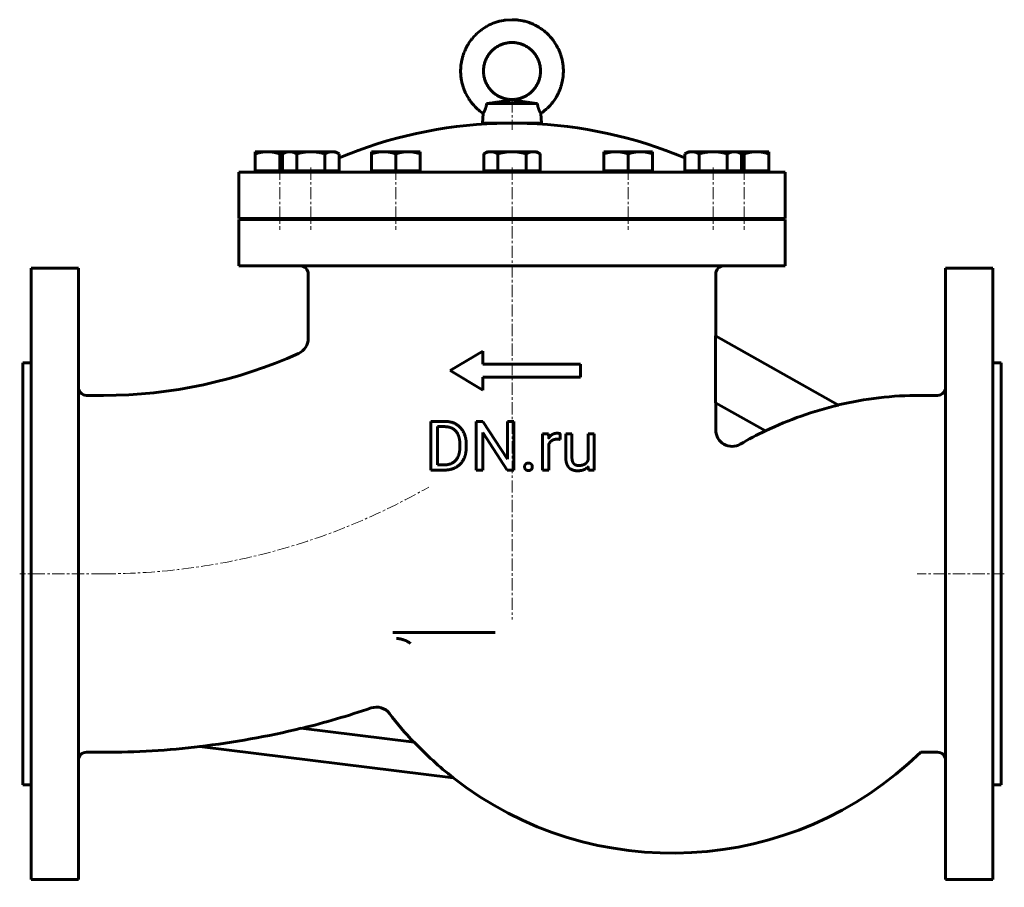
# Model space of a CAD drawing. Header units: millimetres. Extents: x -302 to 302, y -269 to 264.
import ezdxf

# ---------------------------------------------------------------- set-up
doc = ezdxf.new("R2010")
doc.units = ezdxf.units.MM
doc.linetypes.add('K5LT_AXLED', pattern=[12, 7.5, -1.5, 1.5, -1.5])
doc.linetypes.add('K5LT_BASIC', pattern=[0])
doc.layers.add('Системный слой (1)', color=7, linetype='Continuous', true_color=0x6c6c6c)

# ---------------------------------------------------------------- blocks, each defined once
blk = doc.blocks.new('U0')
at = {"layer": 'Системный слой (1)', "color": 143, "linetype": 'K5LT_BASIC', "lineweight": 60, "true_color": 0x33acca}
for start, end in [(90, 103.33997), (115.78315, 120.36259)]:
    blk.add_arc((250.5, -185.25), 218.5, start, end, dxfattribs=at)
blk = doc.blocks.new('U1')
at = {"layer": 'Системный слой (1)', "color": 143, "linetype": 'K5LT_BASIC', "lineweight": 60, "true_color": 0x33acca}
for start, end in [(217.43149, 223.48732), (231.98499, 314.2239)]:
    blk.add_arc((98.31, -29.17), 218.5, start, end, dxfattribs=at)
blk = doc.blocks.new('U2')
at = {"layer": 'Системный слой (1)', "color": 143, "linetype": 'K5LT_BASIC', "lineweight": 60, "true_color": 0x33acca}
for p, q in [((125, 107.75), (125, 69.72)), ((125, 28.68), (125, 11.91))]:
    blk.add_line(p, q, dxfattribs=at)
blk = doc.blocks.new('U3')
at = {"layer": 'Системный слой (1)', "color": 143, "linetype": 'K5LT_BASIC', "lineweight": 60, "true_color": 0x33acca}
for start, end in [(283.78271, 288.79335), (270, 276.68273)]:
    blk.add_arc((-250.5, 323.75), 509.5, start, end, dxfattribs=at)
blk = doc.blocks.new('U4')
at = {"layer": 'Системный слой (1)', "color": 143, "linetype": 'K5LT_BASIC', "lineweight": 60, "true_color": 0x33acca}
for p, q in [((-141.34, 181.77), (-142.5, 181.41)), ((-140.23, 182.07), (-141.34, 181.77)), ((-139.16, 182.32), (-140.23, 182.07))]:
    blk.add_line(p, q, dxfattribs=at)
blk = doc.blocks.new('U5')
at = {"layer": 'Системный слой (1)', "color": 143, "linetype": 'K5LT_BASIC', "lineweight": 60, "true_color": 0x33acca}
for start, end in [(91.92026, 112.65562), (67.34438, 88.07974)]:
    blk.add_arc((0, -75.17), 275.42, start, end, dxfattribs=at)
blk = doc.blocks.new('U6')
at = {"layer": 'Системный слой (1)', "color": 143, "linetype": 'K5LT_BASIC', "lineweight": 60, "true_color": 0x33acca}
for p, q in [((0, 200.25), (-18, 200.25)), ((18, 200.25), (0, 200.25))]:
    blk.add_line(p, q, dxfattribs=at)
blk = doc.blocks.new('U7')
at = {"layer": 'Системный слой (1)', "color": 143, "linetype": 'K5LT_BASIC', "lineweight": 60, "true_color": 0x33acca}
for p, q in [((-15.28, 259.8), (-15.42, 259.72)), ((-15.21, 259.83), (-15.28, 259.8)), ((-13.91, 260.51), (-15.21, 259.83)), ((-12.74, 261.06), (-13.91, 260.51)), ((-12.15, 261.31), (-12.74, 261.06)), ((-11.86, 261.43), (-12.15, 261.31)), ((-11.71, 261.49), (-11.86, 261.43)), ((-11.63, 261.52), (-11.71, 261.49)), ((-10.26, 262.03), (-11.63, 261.52)), ((-9.03, 262.43), (-10.26, 262.03)), ((-8.41, 262.61), (-9.03, 262.43)), ((-8.1, 262.69), (-8.41, 262.61)), ((-7.95, 262.73), (-8.1, 262.69)), ((-7.87, 262.75), (-7.95, 262.73)), ((-6.44, 263.08), (-7.87, 262.75)), ((-5.18, 263.32), (-6.44, 263.08)), ((-4.54, 263.42), (-5.18, 263.32)), ((-4.23, 263.47), (-4.54, 263.42)), ((-4.07, 263.49), (-4.23, 263.47)), ((-3.99, 263.5), (-4.07, 263.49)), ((0, 263.75), (-3.99, 263.5)), ((1.43, 263.72), (0, 263.75)), ((2.71, 263.63), (1.43, 263.72)), ((3.35, 263.57), (2.71, 263.63)), ((3.67, 263.54), (3.35, 263.57)), ((3.83, 263.52), (3.67, 263.54)), ((3.91, 263.51), (3.83, 263.52)), ((5.36, 263.29), (3.91, 263.51)), ((6.62, 263.05), (5.36, 263.29)), ((7.25, 262.9), (6.62, 263.05)), ((7.56, 262.83), (7.25, 262.9)), ((7.72, 262.79), (7.56, 262.83)), ((7.79, 262.77), (7.72, 262.79)), ((9.21, 262.37), (7.79, 262.77)), ((10.43, 261.97), (9.21, 262.37)), ((11.03, 261.75), (10.43, 261.97)), ((11.33, 261.64), (11.03, 261.75)), ((11.48, 261.58), (11.33, 261.64)), ((11.56, 261.55), (11.48, 261.58)), ((12.91, 260.98), (11.56, 261.55)), ((14.07, 260.43), (12.91, 260.98)), ((14.65, 260.14), (14.07, 260.43)), ((14.93, 259.99), (14.65, 260.14)), ((15.07, 259.91), (14.93, 259.99)), ((15.14, 259.87), (15.07, 259.91)), ((16.41, 259.14), (15.14, 259.87)), ((-22.45, 254.34), (-23.34, 253.41)), ((-22, 254.8), (-22.45, 254.34)), ((-21.77, 255.02), (-22, 254.8)), ((-21.65, 255.13), (-21.77, 255.02)), ((-21.59, 255.19), (-21.65, 255.13)), ((-20.5, 256.17), (-21.59, 255.19)), ((-19.51, 256.98), (-20.5, 256.17)), ((-19, 257.38), (-19.51, 256.98)), ((-18.74, 257.57), (-19, 257.38)), ((-18.61, 257.66), (-18.74, 257.57)), ((-18.55, 257.71), (-18.61, 257.66)), ((-17.34, 258.55), (-18.55, 257.71)), ((-16.25, 259.23), (-17.34, 258.55)), ((-15.7, 259.56), (-16.25, 259.23)), ((-15.42, 259.72), (-15.7, 259.56)), ((17.49, 258.44), (16.41, 259.14)), ((18.03, 258.08), (17.49, 258.44)), ((18.29, 257.9), (18.03, 258.08)), ((18.42, 257.8), (18.29, 257.9)), ((18.48, 257.76), (18.42, 257.8)), ((19.65, 256.87), (18.48, 257.76)), ((20.64, 256.05), (19.65, 256.87)), ((21.12, 255.62), (20.64, 256.05)), ((21.36, 255.4), (21.12, 255.62)), ((21.48, 255.29), (21.36, 255.4)), ((21.53, 255.24), (21.48, 255.29)), ((22.58, 254.21), (21.53, 255.24)), ((23.46, 253.27), (22.58, 254.21)), ((-27.24, 248.07), (-27.86, 246.94)), ((-26.91, 248.62), (-27.24, 248.07)), ((-26.75, 248.89), (-26.91, 248.62)), ((-26.66, 249.03), (-26.75, 248.89)), ((-26.62, 249.09), (-26.66, 249.03)), ((-25.8, 250.32), (-26.62, 249.09)), ((-25.04, 251.36), (-25.8, 250.32)), ((-24.65, 251.86), (-25.04, 251.36)), ((-24.45, 252.11), (-24.65, 251.86)), ((-24.35, 252.24), (-24.45, 252.11)), ((-24.3, 252.3), (-24.35, 252.24)), ((-23.34, 253.41), (-24.3, 252.3)), ((23.88, 252.79), (23.46, 253.27)), ((24.09, 252.54), (23.88, 252.79)), ((24.19, 252.42), (24.09, 252.54)), ((24.25, 252.36), (24.19, 252.42)), ((25.16, 251.21), (24.25, 252.36)), ((25.91, 250.16), (25.16, 251.21)), ((26.27, 249.63), (25.91, 250.16)), ((26.44, 249.36), (26.27, 249.63)), ((26.53, 249.23), (26.44, 249.36)), ((26.57, 249.16), (26.53, 249.23)), ((27.33, 247.91), (26.57, 249.16)), ((27.95, 246.78), (27.33, 247.91)), ((-30.04, 241.72), (-30.14, 241.41)), ((-30, 241.87), (-30.04, 241.72)), ((-29.97, 241.95), (-30, 241.87)), ((-29.49, 243.33), (-29.97, 241.95)), ((-29.01, 244.53), (-29.49, 243.33)), ((-28.75, 245.12), (-29.01, 244.53)), ((-28.62, 245.41), (-28.75, 245.12)), ((-28.55, 245.55), (-28.62, 245.41)), ((-28.52, 245.63), (-28.55, 245.55)), ((-27.86, 246.94), (-28.52, 245.63)), ((28.24, 246.2), (27.95, 246.78)), ((28.38, 245.92), (28.24, 246.2)), ((28.45, 245.77), (28.38, 245.92)), ((28.48, 245.7), (28.45, 245.77)), ((29.08, 244.36), (28.48, 245.7)), ((29.55, 243.16), (29.08, 244.36)), ((29.77, 242.55), (29.55, 243.16)), ((29.87, 242.25), (29.77, 242.55)), ((29.92, 242.1), (29.87, 242.25)), ((29.95, 242.02), (29.92, 242.1)), ((30.37, 240.62), (29.95, 242.02)), ((-31.32, 235.65), (-31.44, 234.19)), ((-31.15, 236.93), (-31.32, 235.65)), ((-31.05, 237.56), (-31.15, 236.93)), ((-30.99, 237.88), (-31.05, 237.56)), ((-30.96, 238.03), (-30.99, 237.88)), ((-30.95, 238.11), (-30.96, 238.03)), ((-30.64, 239.55), (-30.95, 238.11)), ((-30.32, 240.79), (-30.64, 239.55)), ((-30.14, 241.41), (-30.32, 240.79)), ((30.68, 239.37), (30.37, 240.62)), ((30.82, 238.74), (30.68, 239.37)), ((30.89, 238.43), (30.82, 238.74)), ((30.92, 238.27), (30.89, 238.43)), ((30.93, 238.19), (30.92, 238.27)), ((31.18, 236.74), (30.93, 238.19)), ((31.34, 235.47), (31.18, 236.74)), ((-31.47, 233.63), (-31.49, 232.99)), ((-31.49, 232.99), (-31.49, 231.7)), ((-31.49, 231.7), (-31.44, 230.23)), ((-31.45, 233.95), (-31.47, 233.63)), ((-31.44, 234.19), (-31.45, 234.11)), ((-31.45, 234.11), (-31.45, 233.95)), ((-31.44, 230.23), (-31.43, 230.15)), ((-31.43, 230.15), (-31.42, 229.99)), ((-31.42, 229.99), (-31.39, 229.67)), ((-31.39, 229.67), (-31.34, 229.03)), ((31.32, 228.85), (31.44, 230.31)), ((31.39, 234.83), (31.34, 235.47)), ((31.42, 234.51), (31.39, 234.83)), ((31.43, 234.35), (31.42, 234.51)), ((31.44, 234.27), (31.43, 234.35)), ((31.49, 232.8), (31.44, 234.27)), ((31.44, 230.31), (31.45, 230.39)), ((31.45, 230.55), (31.47, 230.87)), ((31.45, 230.39), (31.45, 230.55)), ((31.47, 230.87), (31.49, 231.51)), ((31.49, 231.51), (31.49, 232.8)), ((-31.34, 229.03), (-31.18, 227.76)), ((-31.18, 227.76), (-30.93, 226.31)), ((-30.93, 226.31), (-30.92, 226.23)), ((-30.92, 226.23), (-30.89, 226.07)), ((-30.89, 226.07), (-30.82, 225.76)), ((-30.82, 225.76), (-30.68, 225.13)), ((-30.68, 225.13), (-30.37, 223.88)), ((-30.37, 223.88), (-29.95, 222.48)), ((30.14, 223.09), (30.32, 223.71)), ((30.32, 223.71), (30.64, 224.95)), ((30.64, 224.95), (30.95, 226.39)), ((30.95, 226.39), (30.96, 226.47)), ((30.96, 226.47), (30.99, 226.62)), ((30.99, 226.62), (31.05, 226.94)), ((31.05, 226.94), (31.15, 227.57)), ((31.15, 227.57), (31.32, 228.85)), ((-29.95, 222.48), (-29.92, 222.4)), ((-29.92, 222.4), (-29.87, 222.25)), ((-29.87, 222.25), (-29.77, 221.95)), ((-29.77, 221.95), (-29.55, 221.34)), ((-29.55, 221.34), (-29.08, 220.14)), ((-29.08, 220.14), (-28.48, 218.8)), ((-28.48, 218.8), (-28.45, 218.73)), ((-28.45, 218.73), (-28.38, 218.58)), ((-28.38, 218.58), (-28.24, 218.3)), ((-28.24, 218.3), (-27.95, 217.72)), ((-27.95, 217.72), (-27.33, 216.59)), ((27.24, 216.43), (27.86, 217.56)), ((27.86, 217.56), (28.52, 218.87)), ((28.52, 218.87), (28.55, 218.95)), ((28.55, 218.95), (28.62, 219.09)), ((28.62, 219.09), (28.75, 219.38)), ((28.75, 219.38), (29.01, 219.97)), ((29.01, 219.97), (29.49, 221.17)), ((29.49, 221.17), (29.97, 222.55)), ((29.97, 222.55), (30, 222.63)), ((30, 222.63), (30.04, 222.78)), ((30.04, 222.78), (30.14, 223.09)), ((-27.33, 216.59), (-26.57, 215.34)), ((-26.57, 215.34), (-26.53, 215.27)), ((-26.53, 215.27), (-26.44, 215.14)), ((-26.44, 215.14), (-26.27, 214.87)), ((-26.27, 214.87), (-25.91, 214.34)), ((-25.91, 214.34), (-25.16, 213.29)), ((-25.16, 213.29), (-24.25, 212.14)), ((-24.25, 212.14), (-24.19, 212.08)), ((-24.19, 212.08), (-24.09, 211.96)), ((-24.09, 211.96), (-23.88, 211.71)), ((-23.88, 211.71), (-23.46, 211.23)), ((23.34, 211.09), (24.3, 212.2)), ((24.3, 212.2), (24.35, 212.26)), ((24.35, 212.26), (24.45, 212.39)), ((24.45, 212.39), (24.65, 212.64)), ((24.65, 212.64), (25.04, 213.14)), ((25.04, 213.14), (25.8, 214.18)), ((25.8, 214.18), (26.62, 215.41)), ((26.62, 215.41), (26.66, 215.47)), ((26.66, 215.47), (26.75, 215.61)), ((26.75, 215.61), (26.91, 215.88)), ((26.91, 215.88), (27.24, 216.43)), ((-23.46, 211.23), (-22.58, 210.29)), ((-22.58, 210.29), (-21.53, 209.26)), ((-21.53, 209.26), (-21.48, 209.21)), ((-21.48, 209.21), (-21.36, 209.1)), ((-21.36, 209.1), (-21.12, 208.88)), ((-21.12, 208.88), (-20.64, 208.45)), ((-20.64, 208.45), (-19.65, 207.63)), ((-19.65, 207.63), (-18.51, 206.76)), ((-18.51, 206.76), (-18.47, 206.73)), ((-18.47, 206.73), (-18.38, 206.67)), ((-18.38, 206.67), (-18.22, 206.55)), ((-18.22, 206.55), (-17.89, 206.32)), ((-17.89, 206.32), (-17.7, 206.2)), ((17.7, 206.2), (18.55, 206.79)), ((18.55, 206.79), (18.59, 206.82)), ((18.59, 206.82), (18.67, 206.88)), ((18.67, 206.88), (18.83, 207)), ((18.83, 207), (19.16, 207.24)), ((19.16, 207.24), (19.79, 207.74)), ((19.79, 207.74), (21.03, 208.8)), ((21.03, 208.8), (21.59, 209.31)), ((21.59, 209.31), (21.65, 209.37)), ((21.65, 209.37), (21.77, 209.48)), ((21.77, 209.48), (22, 209.7)), ((22, 209.7), (22.45, 210.16)), ((22.45, 210.16), (23.34, 211.09))]:
    blk.add_line(p, q, dxfattribs=at)
blk = doc.blocks.new('U8')
at = {"layer": 'Системный слой (1)', "color": 143, "linetype": 'K5LT_BASIC', "lineweight": 60, "true_color": 0x33acca}
for p, q in [((140.23, 182.07), (139.16, 182.32)), ((141.34, 181.77), (140.23, 182.07)), ((142.5, 181.41), (141.34, 181.77))]:
    blk.add_line(p, q, dxfattribs=at)

msp = doc.modelspace()

# ---------------------------------------------------------------- linework, layer by layer
at = {"layer": 'Системный слой (1)', "color": 143, "linetype": 'K5LT_BASIC', "lineweight": 60, "true_color": 0x33acca}
for p, q in [((-15.59, 212.25), (0, 212.25)), ((0, 212.25), (15.59, 212.25)), ((-17.7, 206.2), (-18, 200.25)), ((17.7, 206.2), (18, 200.25)), ((-157.5, 181.41), (-157.5, 182.75)), ((-157.5, 182.75), (-150, 182.75)), ((-157.5, 171.05), (-157.5, 181.41)), ((-150, 182.75), (-138.41, 182.75)), ((-142.5, 171.05), (-142.5, 181.41)), ((-138.41, 182.75), (-140.73, 181.41)), ((-140.73, 171.05), (-140.73, 181.41)), ((-138.41, 182.75), (-136.4, 182.75)), ((-136.4, 182.75), (-123.41, 182.75)), ((-132.07, 171.05), (-132.07, 181.41)), ((-123.41, 182.75), (-110.42, 182.75)), ((-114.75, 171.05), (-114.75, 181.41)), ((-110.42, 182.75), (-108.41, 182.75)), ((-108.41, 182.75), (-106.09, 181.41)), ((-106.09, 171.05), (-106.09, 181.41)), ((-86.25, 182.75), (-78.75, 182.75)), ((-86.25, 181.41), (-86.25, 182.75)), ((-86.25, 171.05), (-86.25, 181.41)), ((-78.75, 182.75), (-63.75, 182.75)), ((-71.25, 171.05), (-71.25, 181.41)), ((-63.75, 182.75), (-56.25, 182.75)), ((-56.25, 182.75), (-56.25, 181.41)), ((-56.25, 171.05), (-56.25, 181.41)), ((-15, 182.75), (-17.32, 181.41)), ((-17.32, 171.05), (-17.32, 181.41)), ((-15, 182.75), (-12.99, 182.75)), ((-12.99, 182.75), (0, 182.75)), ((-8.66, 171.05), (-8.66, 181.41)), ((0, 182.75), (12.99, 182.75)), ((8.66, 171.05), (8.66, 181.41)), ((12.99, 182.75), (15, 182.75)), ((15, 182.75), (17.32, 181.41)), ((17.32, 171.05), (17.32, 181.41)), ((56.25, 181.41), (56.25, 182.75)), ((56.25, 182.75), (63.75, 182.75)), ((56.25, 171.05), (56.25, 181.41)), ((63.75, 182.75), (78.75, 182.75)), ((71.25, 171.05), (71.25, 181.41)), ((78.75, 182.75), (86.25, 182.75)), ((86.25, 182.75), (86.25, 181.41)), ((86.25, 171.05), (86.25, 181.41)), ((108.41, 182.75), (106.09, 181.41)), ((106.09, 171.05), (106.09, 181.41)), ((108.41, 182.75), (110.42, 182.75)), ((110.42, 182.75), (123.41, 182.75)), ((114.75, 171.05), (114.75, 181.41)), ((123.41, 182.75), (136.4, 182.75)), ((132.07, 171.05), (132.07, 181.41)), ((136.4, 182.75), (138.41, 182.75)), ((138.41, 182.75), (140.73, 181.41)), ((138.41, 182.75), (150, 182.75)), ((140.73, 171.05), (140.73, 181.41)), ((142.5, 171.05), (142.5, 181.41)), ((150, 182.75), (157.5, 182.75)), ((157.5, 182.75), (157.5, 181.41)), ((157.5, 171.05), (157.5, 181.41)), ((-167.5, 141.75), (-167.5, 170.25)), ((-167.5, 170.25), (167.5, 170.25)), ((-157.5, 171.05), (-157.5, 170.25)), ((-150, 171.05), (-157.5, 171.05)), ((-142.5, 171.05), (-150, 171.05)), ((-140.73, 171.05), (-142.5, 171.05)), ((-136.4, 171.05), (-140.73, 171.05)), ((-138.41, 171.05), (-138.41, 170.25)), ((-132.07, 171.05), (-136.4, 171.05)), ((-123.41, 171.05), (-132.07, 171.05)), ((-114.75, 171.05), (-123.41, 171.05)), ((-110.42, 171.05), (-114.75, 171.05)), ((-106.09, 171.05), (-110.42, 171.05)), ((-108.41, 171.05), (-108.41, 170.25)), ((-86.25, 171.05), (-86.25, 170.25)), ((-78.75, 171.05), (-86.25, 171.05)), ((-71.25, 171.05), (-78.75, 171.05)), ((-63.75, 171.05), (-71.25, 171.05)), ((-56.25, 171.05), (-63.75, 171.05)), ((-56.25, 171.05), (-56.25, 170.25)), ((-12.99, 171.05), (-17.32, 171.05)), ((-15, 171.05), (-15, 170.25)), ((-8.66, 171.05), (-12.99, 171.05)), ((0, 171.05), (-8.66, 171.05)), ((8.66, 171.05), (0, 171.05)), ((12.99, 171.05), (8.66, 171.05)), ((17.32, 171.05), (12.99, 171.05)), ((15, 171.05), (15, 170.25)), ((56.25, 171.05), (56.25, 170.25)), ((63.75, 171.05), (56.25, 171.05)), ((71.25, 171.05), (63.75, 171.05)), ((78.75, 171.05), (71.25, 171.05)), ((86.25, 171.05), (78.75, 171.05)), ((86.25, 171.05), (86.25, 170.25)), ((110.42, 171.05), (106.09, 171.05)), ((108.41, 171.05), (108.41, 170.25)), ((114.75, 171.05), (110.42, 171.05)), ((123.41, 171.05), (114.75, 171.05)), ((132.07, 171.05), (123.41, 171.05)), ((136.4, 171.05), (132.07, 171.05)), ((140.73, 171.05), (136.4, 171.05)), ((138.41, 171.05), (138.41, 170.25)), ((142.5, 171.05), (140.73, 171.05)), ((150, 171.05), (142.5, 171.05)), ((157.5, 171.05), (150, 171.05)), ((157.5, 171.05), (157.5, 170.25)), ((167.5, 141.75), (167.5, 170.25)), ((-167.5, 141.75), (167.5, 141.75)), ((-167.5, 141.25), (167.5, 141.25)), ((-167.5, 112.75), (-167.5, 141.25)), ((-152.5, 141.75), (-152.5, 141.25)), ((-133.41, 141.75), (-133.41, 141.25)), ((-113.41, 141.75), (-113.41, 141.25)), ((-81.25, 141.75), (-81.25, 141.25)), ((-61.25, 141.75), (-61.25, 141.25)), ((-10, 141.75), (-10, 141.25)), ((10, 141.75), (10, 141.25)), ((61.25, 141.75), (61.25, 141.25)), ((81.25, 141.75), (81.25, 141.25)), ((113.41, 141.75), (113.41, 141.25)), ((133.41, 141.75), (133.41, 141.25)), ((152.5, 141.75), (152.5, 141.25)), ((167.5, 112.75), (167.5, 141.25)), ((-295, 111.25), (-266, 111.25)), ((-295, -263.75), (-295, 111.25)), ((-266, -263.75), (-266, 111.25)), ((-167.5, 112.75), (167.5, 112.75)), ((295, 111.25), (266, 111.25)), ((266, -263.75), (266, 111.25)), ((295, -263.75), (295, 111.25)), ((-125, 107.75), (-125, 68.13)), ((124.9, 69.78), (124.9, 28.74)), ((200.23, 27.27), (124.9, 69.78)), ((-17.97, 60.42), (-37.97, 48.42)), ((-17.97, 60.42), (-17.97, 52.42)), ((-300, -205.75), (-300, 53.25)), ((-300, 53.25), (-295, 53.25)), ((-17.97, 36.42), (-37.97, 48.42)), ((42.03, 52.42), (-17.97, 52.42)), ((42.03, 52.42), (42.03, 44.42)), ((300, 53.25), (295, 53.25)), ((300, -205.75), (300, 53.25)), ((42.03, 44.42), (-17.97, 44.42)), ((-17.97, 44.42), (-17.97, 36.42)), ((-261, 33.25), (-250.5, 33.25)), ((250.5, 33.25), (261, 33.25)), ((124.9, 28.74), (155.58, 11.43)), ((-41.25, 17.28), (-49.71, 17.28)), ((-49.71, 17.28), (-49.71, -12.63)), ((-41.25, 14.04), (-45.75, 14.04)), ((-45.75, 14.04), (-45.75, -9.4)), ((-21.93, 17.28), (-21.93, -12.63)), ((-17.96, 17.28), (-21.93, 17.28)), ((-2.85, -5.85), (-17.96, 17.28)), ((-2.85, 17.28), (-2.85, -5.85)), ((1.08, 17.28), (-2.85, 17.28)), ((1.08, 17.28), (1.08, -12.63)), ((-2.91, -12.63), (-17.96, 10.44)), ((-17.96, 10.44), (-17.96, -12.63)), ((22.47, 9.6), (18.77, 9.6)), ((18.77, 9.6), (18.77, -12.63)), ((22.54, 7.06), (22.47, 9.6)), ((29.51, 9.72), (29.49, 6.19)), ((32.98, 9.6), (32.98, -4.74)), ((36.78, 9.6), (32.98, 9.6)), ((36.78, 9.6), (36.78, -4.78)), ((50.48, 9.6), (46.66, 9.6)), ((46.66, 9.6), (46.66, -6.57)), ((50.48, 9.6), (50.48, -12.63)), ((-31.98, 3.25), (-31.98, 1.42)), ((-28.06, 3.21), (-28.06, 1.42)), ((22.57, 3.16), (22.57, -12.63)), ((-41.62, -9.4), (-45.75, -9.4)), ((46.84, -12.63), (46.76, -10.43)), ((-41.62, -12.63), (-49.71, -12.63)), ((-17.96, -12.63), (-21.93, -12.63)), ((1.08, -12.63), (-2.91, -12.63)), ((22.57, -12.63), (18.77, -12.63)), ((50.48, -12.63), (46.84, -12.63)), ((-73.09, -112.25), (-68.25, -112.25)), ((-10.39, -112.25), (-73.09, -112.25)), ((-35.21, -112.25), (-10.39, -112.25)), ((-35.21, -112.25), (-33.73, -112.25)), ((-60.04, -179.56), (-129.44, -171.04)), ((-261, -185.75), (-250.5, -185.75)), ((-191.69, -182.23), (-36.04, -201.34)), ((250.5, -185.25), (250.7, -185.75)), ((250.7, -185.75), (261, -185.75)), ((-300, -205.75), (-295, -205.75)), ((300, -205.75), (295, -205.75)), ((-295, -263.75), (-266, -263.75)), ((295, -263.75), (266, -263.75))]:
    msp.add_line(p, q, dxfattribs=at)
at = {"layer": 'Системный слой (1)', "color": 30, "linetype": 'K5LT_AXLED', "lineweight": 18, "true_color": 0xff8000}
for p, q in [((0, 214.25), (0, 196.25)), ((-142.5, 173.05), (-142.5, 134.78)), ((-123.41, 173.05), (-123.41, 134.78)), ((-71.25, 173.05), (-71.25, 134.78)), ((0, 173.05), (0, -104.25)), ((71.25, 173.05), (71.25, 134.78)), ((123.41, 173.05), (123.41, 134.78)), ((142.5, 173.05), (142.5, 134.78)), ((-250.5, -76.25), (-302, -76.25)), ((302, -76.25), (248.5, -76.25))]:
    msp.add_line(p, q, dxfattribs=at)
at = {"layer": 'Системный слой (1)', "color": 143, "linetype": 'K5LT_BASIC', "lineweight": 60, "true_color": 0x33acca}
for centre, radius, start, end in [((-10, 198.25), 2, 67.3192, 90), ((10, 198.25), 2, 90, 112.6808), ((-130, 107.75), 5, 0, 90), ((130, 107.75), 5, 90, 180), ((-135, 68.13), 10, 294.31574, 0), ((-250.5, 323.75), 290.5, 270, 294.31574), ((-261, 38.25), 5, 180, 270), ((261, 38.25), 5, 270, 0), ((250.5, -185.25), 218.39, 103.30757, 115.76233), ((135, 11.91), 10, 180, 300.36259), ((-83.14, -168.05), 10, 37.43149, 108.79335), ((-250.5, 323.75), 509.39, 276.62986, 283.74883), ((98.31, -29.17), 218.39, 223.52367, 232.03487), ((-261, -190.75), 5, 90, 180), ((261, -190.75), 5, 0, 90)]:
    msp.add_arc(centre, radius, start, end, dxfattribs=at)
at = {"layer": 'Системный слой (1)', "color": 30, "linetype": 'K5LT_AXLED', "lineweight": 18, "true_color": 0xff8000}
msp.add_arc((-250.5, 323.75), 400, 270, 299.8984, dxfattribs=at)
at = {"layer": 'Системный слой (1)', "color": 143, "linetype": 'K5LT_BASIC', "lineweight": 60, "true_color": 0x33acca}
for points, degree, knots in [([(0, 249.75), (-0.73, 249.75), (-1.47, 249.7), (-2.92, 249.52), (-3.64, 249.38), (-5.06, 249.02), (-5.76, 248.79), (-7.12, 248.25), (-7.79, 247.94), (-9.07, 247.23), (-9.69, 246.84), (-10.88, 245.98), (-11.45, 245.51), (-12.51, 244.51), (-13.02, 243.97), (-13.95, 242.84), (-14.38, 242.24), (-15.17, 241.01), (-15.52, 240.36), (-16.15, 239.04), (-16.42, 238.35), (-16.87, 236.96), (-17.05, 236.25), (-17.33, 234.81), (-17.42, 234.08), (-17.51, 232.62), (-17.51, 231.88), (-17.42, 230.42), (-17.33, 229.69), (-17.05, 228.25), (-16.87, 227.54), (-16.42, 226.15), (-16.15, 225.46), (-15.52, 224.14), (-15.17, 223.49), (-14.38, 222.26), (-13.95, 221.66), (-13.02, 220.53), (-12.51, 219.99), (-11.45, 218.99), (-10.88, 218.52), (-9.69, 217.66), (-9.07, 217.27), (-7.79, 216.56), (-7.12, 216.25), (-5.76, 215.71), (-5.06, 215.48), (-3.64, 215.12), (-2.92, 214.98), (-1.47, 214.8), (-0.73, 214.75), (0.73, 214.75), (1.47, 214.8), (2.92, 214.98), (3.64, 215.12), (5.06, 215.48), (5.76, 215.71), (7.12, 216.25), (7.79, 216.56), (9.07, 217.27), (9.69, 217.66), (10.88, 218.52), (11.45, 218.99), (12.51, 219.99), (13.02, 220.53), (13.95, 221.66), (14.38, 222.26), (15.17, 223.49), (15.52, 224.14), (16.15, 225.46), (16.42, 226.15), (16.87, 227.54), (17.05, 228.25), (17.33, 229.69), (17.42, 230.42), (17.51, 231.88), (17.51, 232.62), (17.42, 234.08), (17.33, 234.81), (17.05, 236.25), (16.87, 236.96), (16.42, 238.35), (16.15, 239.04), (15.52, 240.36), (15.17, 241.01), (14.38, 242.24), (13.95, 242.84), (13.02, 243.97), (12.51, 244.51), (11.45, 245.51), (10.88, 245.98), (9.69, 246.84), (9.07, 247.23), (7.79, 247.94), (7.12, 248.25), (5.76, 248.79), (5.06, 249.02), (3.64, 249.38), (2.92, 249.52), (1.47, 249.7), (0.73, 249.75), (0, 249.75)], 3, [0, 0, 0, 0, 0.02, 0.02, 0.04, 0.04, 0.06, 0.06, 0.08, 0.08, 0.1, 0.1, 0.12, 0.12, 0.14, 0.14, 0.16, 0.16, 0.18, 0.18, 0.2, 0.2, 0.22, 0.22, 0.24, 0.24, 0.26, 0.26, 0.28, 0.28, 0.3, 0.3, 0.32, 0.32, 0.34, 0.34, 0.36, 0.36, 0.38, 0.38, 0.4, 0.4, 0.42, 0.42, 0.44, 0.44, 0.46, 0.46, 0.48, 0.48, 0.5, 0.5, 0.52, 0.52, 0.54, 0.54, 0.56, 0.56, 0.58, 0.58, 0.6, 0.6, 0.62, 0.62, 0.64, 0.64, 0.66, 0.66, 0.68, 0.68, 0.7, 0.7, 0.72, 0.72, 0.74, 0.74, 0.76, 0.76, 0.78, 0.78, 0.8, 0.8, 0.82, 0.82, 0.84, 0.84, 0.86, 0.86, 0.88, 0.88, 0.9, 0.9, 0.92, 0.92, 0.94, 0.94, 0.96, 0.96, 0.98, 0.98, 1, 1, 1, 1]), ([(-15.59, 212.25), (-15.63, 211.91), (-15.7, 211.39), (-15.81, 210.81), (-15.89, 210.49), (-15.96, 210.18), (-16.06, 209.83), (-16.18, 209.43), (-16.29, 209.1), (-16.42, 208.73), (-16.54, 208.42), (-16.68, 208.1), (-16.79, 207.86), (-16.92, 207.59), (-17.03, 207.36), (-17.15, 207.15), (-17.24, 206.98), (-17.3, 206.87), (-17.37, 206.75), (-17.43, 206.64), (-17.49, 206.54), (-17.54, 206.46), (-17.57, 206.4), (-17.61, 206.35), (-17.64, 206.29), (-17.67, 206.25), (-17.69, 206.22), (-17.7, 206.2), (-17.7, 206.2), (-17.7, 206.2)], 3, [0, 0, 0, 0, 2.801854, 4.351131, 4.952308, 5.674216, 7.115059, 8.185092, 9.594082, 10.495583, 12.18901, 13.06843, 14.478069, 15.456305, 16.946606, 18.043175, 19.254244, 20.115985, 20.56668, 21.966448, 22.935095, 23.421419, 24.557976, 25.204382, 25.847107, 27.265695, 28.189693, 28.646311, 30, 30, 30, 30]), ([(14.36, 212.4), (13.87, 212.46), (12.88, 212.59), (11.74, 212.74), (10.93, 212.85), (10.27, 212.94), (9.62, 213.03), (8.98, 213.12), (8.5, 213.19), (8.03, 213.26), (7.57, 213.33), (6.96, 213.42), (6.23, 213.53), (5.52, 213.64), (4.98, 213.72), (4.48, 213.8), (3.99, 213.87), (3.53, 213.95), (3.1, 214.01), (2.7, 214.07), (2.25, 214.14), (1.93, 214.19), (1.63, 214.23), (1.43, 214.26), (1.24, 214.29), (1.07, 214.31), (0.91, 214.33), (0.77, 214.34), (0.64, 214.35), (0.52, 214.36), (0.42, 214.37), (0.31, 214.38), (0.18, 214.38), (0.06, 214.38), (-0.04, 214.38), (-0.13, 214.38), (-0.21, 214.38), (-0.32, 214.37), (-0.45, 214.37), (-0.62, 214.35), (-0.79, 214.34), (-0.97, 214.32), (-1.14, 214.3), (-1.32, 214.28), (-1.49, 214.25), (-1.67, 214.23), (-1.92, 214.19), (-2.2, 214.15), (-2.53, 214.1), (-2.9, 214.04), (-3.39, 213.97), (-3.92, 213.89), (-4.43, 213.81), (-4.95, 213.72), (-5.52, 213.64), (-6.09, 213.55), (-6.6, 213.47), (-7.03, 213.41), (-7.57, 213.33), (-8.12, 213.25), (-8.68, 213.17), (-9.1, 213.11), (-9.64, 213.03), (-10.3, 212.94), (-11.18, 212.82), (-12.13, 212.69), (-13.22, 212.55), (-13.96, 212.45), (-14.36, 212.4)], 3, [0, 0, 0, 0, 3.248952, 6.577841, 7.701205, 8.831085, 11.092521, 12.220736, 13.343354, 14.461726, 15.568585, 16.667469, 18.836868, 20.931223, 21.931341, 22.915755, 24.768383, 25.641197, 26.503013, 28.083425, 28.785, 30.057696, 30.612343, 31.105812, 31.58145, 32.006255, 32.397252, 32.734469, 33.053065, 33.322549, 33.562804, 33.764359, 34.122976, 34.39345, 34.601194, 34.787892, 34.940567, 35.180395, 35.495926, 35.846245, 36.389002, 36.699759, 37.161089, 37.662681, 38.086636, 38.497855, 39.020891, 40.059638, 40.636915, 41.59202, 42.99656, 44.420873, 45.66068, 46.900248, 48.417475, 49.927436, 51.174425, 52.14381, 53.120361, 55.096755, 56.085149, 57.069079, 58.030892, 59.887525, 61.648368, 64.08518, 66.30271, 69, 69, 69, 69]), ([(17.7, 206.2), (17.7, 206.2), (17.7, 206.2), (17.68, 206.23), (17.66, 206.27), (17.63, 206.31), (17.6, 206.35), (17.57, 206.41), (17.52, 206.49), (17.46, 206.59), (17.4, 206.69), (17.34, 206.79), (17.28, 206.9), (17.22, 207.01), (17.15, 207.14), (17.07, 207.29), (16.99, 207.45), (16.89, 207.64), (16.79, 207.86), (16.67, 208.13), (16.56, 208.39), (16.48, 208.59), (16.38, 208.84), (16.27, 209.15), (16.14, 209.56), (16.02, 209.96), (15.92, 210.35), (15.82, 210.79), (15.7, 211.41), (15.62, 211.93), (15.59, 212.25)], 3, [0, 0, 0, 0, 1.528452, 2.545797, 3.562584, 4.069921, 5.083786, 6.096565, 6.601835, 8.112611, 9.115979, 9.613273, 10.597434, 11.564101, 12.03893, 13.133347, 14.363958, 14.821265, 16.192487, 17.587938, 18.539052, 19.509421, 19.998091, 21.462449, 22.887915, 24.236617, 25.473411, 26.592139, 28.26401, 31, 31, 31, 31]), ([(24.72, 9.24), (23.41, 8.47), (22.56, 7.08), (22.54, 7.06)], 2, [0, 0, 0, 1.967275, 2, 2, 2]), ([(22.57, 3.16), (22.96, 4.1), (24.32, 5.53), (26.33, 6.35), (27.65, 6.35)], 2, [0, 0, 0, 0.9573, 1.97865, 3, 3, 3]), ([(-62.27, -118.91), (-62.42, -118.81), (-62.64, -118.66), (-62.94, -118.46), (-63.25, -118.26), (-63.58, -118.08), (-63.9, -117.9), (-64.15, -117.76), (-64.41, -117.63), (-64.67, -117.51), (-65.02, -117.35), (-65.46, -117.15), (-65.92, -116.98), (-66.21, -116.87), (-66.59, -116.74), (-66.96, -116.62), (-67.42, -116.48), (-67.8, -116.38), (-68.28, -116.27), (-68.76, -116.17), (-69.14, -116.1), (-69.43, -116.05), (-69.71, -116.02), (-70.19, -115.96), (-70.56, -115.93), (-70.84, -115.91)], 3, [0, 0, 0, 0, 1.579915, 2.374976, 3.17191, 4.764307, 5.561949, 6.362097, 7.162288, 7.963786, 8.767171, 10.382979, 12.00629, 12.822738, 12.995165, 15.276639, 16.099114, 16.922192, 18.568956, 20.221735, 21.046479, 21.871344, 22.69974, 23.533285, 26, 26, 26, 26])]:
    msp.add_open_spline(points, degree=degree, knots=knots, dxfattribs=at)
for points, degree in [([(-14.36, 212.4), (-14.77, 212.35), (-15.18, 212.3), (-15.59, 212.25)], 3), ([(15.59, 212.25), (15.18, 212.3), (14.77, 212.35), (14.36, 212.4)], 3), ([(-28.06, 3.21), (-28.06, 6.46), (-29.95, 11.65), (-33.46, 15.33), (-38.31, 17.28), (-41.25, 17.28)], 2), ([(-31.98, 3.25), (-31.98, 5.82), (-33.21, 9.83), (-35.6, 12.6), (-39.03, 14.04), (-41.25, 14.04)], 2), ([(27.83, 10.01), (26.02, 10.01), (24.72, 9.24)], 2), ([(27.65, 6.35), (28.18, 6.35), (29.02, 6.29), (29.49, 6.19)], 2), ([(28.77, 9.92), (28.24, 10.01), (27.83, 10.01)], 2), ([(29.51, 9.72), (29.31, 9.83), (28.77, 9.92)], 2), ([(-41.62, -9.4), (-38.41, -9.4), (-34.14, -6.71), (-31.98, -1.84), (-31.98, 1.42)], 2), ([(-41.62, -12.63), (-38.49, -12.63), (-33.5, -10.67), (-29.95, -7.02), (-28.06, -1.82), (-28.06, 1.42)], 2), ([(32.98, -4.74), (32.98, -6.96), (33.5, -8.54)], 2), ([(37.12, -7.25), (36.78, -6.28), (36.78, -4.78)], 2), ([(8.33, -8.98), (7.72, -9.65), (7.72, -10.61)], 2), ([(7.72, -10.61), (7.72, -11.56), (8.33, -12.22)], 2), ([(10.08, -8.31), (8.93, -8.31), (8.33, -8.98)], 2), ([(11.84, -8.98), (11.23, -8.31), (10.08, -8.31)], 2), ([(12.45, -10.61), (12.45, -9.65), (11.84, -8.98)], 2), ([(11.84, -12.22), (12.45, -11.56), (12.45, -10.61)], 2), ([(33.5, -8.54), (34.02, -10.12), (34.99, -11.11)], 2), ([(34.99, -11.11), (35.96, -12.09), (37.3, -12.56)], 2), ([(39.35, -9.59), (38.63, -9.36), (37.45, -8.23), (37.12, -7.25)], 2), ([(40.86, -9.81), (40.08, -9.81), (39.35, -9.59)], 2), ([(44.71, -8.88), (43.29, -9.81), (40.86, -9.81)], 2), ([(44.32, -12.27), (45.79, -11.58), (46.76, -10.43)], 2), ([(46.66, -6.57), (46.02, -8.01), (44.71, -8.88)], 2), ([(8.33, -12.22), (8.93, -12.87), (10.08, -12.87)], 2), ([(10.08, -12.87), (11.23, -12.87), (11.84, -12.22)], 2), ([(37.3, -12.56), (38.65, -13.04), (40.27, -13.04)], 2), ([(40.27, -13.04), (42.65, -13.04), (44.32, -12.27)], 2)]:
    msp.add_open_spline(points, degree=degree, dxfattribs=at)
for points in [[(-150, 182.75), (-153.48, 182.75), (-157.5, 181.41)], [(-142.5, 181.41), (-146.52, 182.75), (-150, 182.75)], [(-136.4, 182.75), (-138.41, 182.75), (-140.73, 181.41)], [(-132.07, 181.41), (-134.39, 182.75), (-136.4, 182.75)], [(-123.41, 182.75), (-127.43, 182.75), (-132.07, 181.41)], [(-114.75, 181.41), (-119.39, 182.75), (-123.41, 182.75)], [(-110.42, 182.75), (-112.43, 182.75), (-114.75, 181.41)], [(-106.09, 181.41), (-108.41, 182.75), (-110.42, 182.75)], [(-78.75, 182.75), (-82.23, 182.75), (-86.25, 181.41)], [(-71.25, 181.41), (-75.27, 182.75), (-78.75, 182.75)], [(-63.75, 182.75), (-67.23, 182.75), (-71.25, 181.41)], [(-56.25, 181.41), (-60.27, 182.75), (-63.75, 182.75)], [(-12.99, 182.75), (-15, 182.75), (-17.32, 181.41)], [(-8.66, 181.41), (-10.98, 182.75), (-12.99, 182.75)], [(0, 182.75), (-4.02, 182.75), (-8.66, 181.41)], [(8.66, 181.41), (4.02, 182.75), (0, 182.75)], [(12.99, 182.75), (10.98, 182.75), (8.66, 181.41)], [(17.32, 181.41), (15, 182.75), (12.99, 182.75)], [(63.75, 182.75), (60.27, 182.75), (56.25, 181.41)], [(71.25, 181.41), (67.23, 182.75), (63.75, 182.75)], [(78.75, 182.75), (75.27, 182.75), (71.25, 181.41)], [(86.25, 181.41), (82.23, 182.75), (78.75, 182.75)], [(110.42, 182.75), (108.41, 182.75), (106.09, 181.41)], [(114.75, 181.41), (112.43, 182.75), (110.42, 182.75)], [(123.41, 182.75), (119.39, 182.75), (114.75, 181.41)], [(132.07, 181.41), (127.43, 182.75), (123.41, 182.75)], [(136.4, 182.75), (134.39, 182.75), (132.07, 181.41)], [(140.73, 181.41), (138.41, 182.75), (136.4, 182.75)], [(150, 182.75), (146.52, 182.75), (142.5, 181.41)], [(157.5, 181.41), (153.48, 182.75), (150, 182.75)]]:
    msp.add_rational_spline(points, [1, 1.0379548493, 1], degree=2, dxfattribs=at)

# ---------------------------------------------------------------- block references
at = {"layer": 'Системный слой (1)'}
for name in ['U7', 'U5', 'U6', 'U4', 'U8', 'U2', 'U0', 'U3', 'U1']:
    msp.add_blockref(name, (0, 0), dxfattribs=at)

doc.saveas('drawing.dxf')
